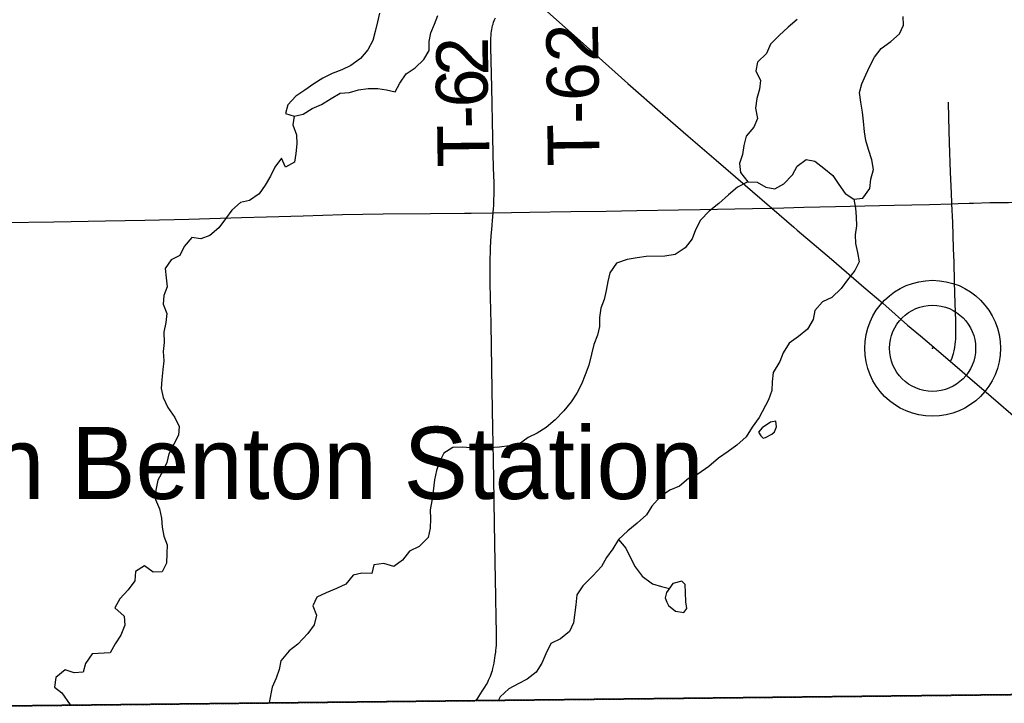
# Model space of a CAD drawing. Header units: feet. Extents: x 2113747 to 2516209, y 960708 to 1356798.
# Tile 37 of 244: x 2371447 to 2377142, y 1091681 to 1095632. Entities that reach past the tile are written whole.
import ezdxf

# ---------------------------------------------------------------- set-up
doc = ezdxf.new("R2010")
doc.units = ezdxf.units.FT
doc.header["$MEASUREMENT"] = 0
doc.linetypes.add('OhDOT_USTN3', pattern=[0.22, 0.165, -0.055])
for name, color, linetype in [('0_Xref', 7, 'Continuous'), ('GM_X_Adjacent_County', 251, 'OhDOT_USTN3'), ('GM_X_County', 251, 'OhDOT_USTN3'), ('GM_X_Major_Lake', 5, 'Continuous'), ('GM_X_Minor_Lake', 5, 'Continuous'), ('GM_X_Minor_River', 5, 'Continuous'), ('GM_X_State_Route', 1, 'Continuous'), ('GM_X_Township', 251, 'OhDOT_USTN3'), ('GM_X_Township_Road', 4, 'Continuous'), ('GM_X_Township_Road_Text', 4, 'Continuous'), ('GM_X_Unincorporated', 1, 'Continuous'), ('GM_X_Unincorporated_Location', 2, 'Continuous'), ('GM_X_Unincorporated_Text', 251, 'Continuous')]:
    doc.layers.add(name, color=color, linetype=linetype)
doc.styles.add('Styledgn030', font='dgn030.shx')

# ---------------------------------------------------------------- blocks, each defined once
blk = doc.blocks.new('Unicorp41')
at = {"layer": 'GM_X_Unincorporated'}
for radius in [392.8488348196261, 249.0278639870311]:
    blk.add_circle((-4.656612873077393e-10, 0), radius, dxfattribs=at)
blk = doc.blocks.new('POR')
at = {"layer": 'GM_X_Adjacent_County', "flags": 128}
blk.add_lwpolyline([(2461445.574983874, 1146481.34265597), (2461814.806771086, 1146508.426693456), (2468500.878079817, 1146594.398322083), (2468902.779756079, 1146601.6726489), (2469250.399077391, 1146607.964477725), (2470515.821388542, 1146625.900750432), (2470657.700337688, 1146630.141725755), (2470854.344560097, 1146631.922078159), (2471223.688718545, 1146629.509926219), (2471500.545806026, 1146637.541890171), (2471535.19472116, 1146638.363924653), (2471569.380577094, 1146639.174973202), (2471852.307511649, 1146645.887324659), (2472668.71637374, 1146652.446275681), (2474028.711659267, 1146682.525158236), (2475461.480259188, 1146713.609186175), (2475598.367836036, 1146706.397900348), (2476719.428948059, 1146718.389514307), (2477074.549365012, 1146717.226143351), (2477431.416455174, 1146717.866100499), (2477861.606295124, 1146725.907032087), (2479217.091331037, 1146735.115171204), (2479591.411702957, 1146751.034943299), (2480562.354192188, 1146753.045176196), (2481239.802678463, 1146773.147505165), (2481591.589834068, 1146775.661651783), (2485346.389297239, 1146802.496390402), (2486293.647402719, 1146819.876355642), (2487526.194937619, 1146842.486310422), (2487813.034363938, 1146847.756299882), (2488774.653619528, 1146865.690672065), (2489783.770422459, 1146884.446226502), (2492870.958915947, 1146938.251375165), (2495469.839050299, 1146983.546028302), (2496129.857730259, 1147000.305994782), (2496768.336453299, 1147012.085971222), (2500522.358945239, 1147082.365830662), (2506258.291876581, 1147194.623235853), (2506689.126611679, 1147200.205594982), (2510324.339341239, 1147267.325460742), (2514318.331353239, 1147338.955317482), (2514417.281155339, 1142874.944245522), (2514428.621132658, 1142363.315268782), (2514456.061077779, 1141125.447744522), (2514542.740904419, 1137215.215565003), (2514551.670886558, 1136812.306370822), (2514606.530776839, 1134338.201319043), (2514661.290667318, 1131871.896251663), (2514669.490650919, 1131502.166991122), (2514822.670344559, 1124635.580724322), (2514949.135969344, 1121808.400181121), (2514964.381286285, 1121188.423958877), (2514977.630034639, 1117766.874461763), (2515134.349721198, 1110741.788511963), (2515204.989579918, 1107559.514876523), (2515274.899440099, 1104405.701184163), (2515283.701055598, 1104008.542523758), (2515311.874102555, 1102739.084260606), (2515439.689110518, 1096979.356036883), (2515498.382444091, 1094334.043754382), (2515500.918988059, 1094219.721556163), (2515530.979391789, 1092866.759208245), (2515615.408759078, 1089066.751862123), (2515733.278523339, 1083754.802486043), (2515776.778436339, 1081801.016393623), (2515852.188285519, 1078428.413138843), (2515970.938048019, 1073145.243705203), (2516036.707916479, 1070206.869581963), (2516095.407799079, 1067573.814848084), (2516119.997749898, 1066464.127067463), (2516201.057587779, 1062833.494328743), (2516208.707572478, 1062480.775034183), (2512566.684856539, 1062380.745234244), (2509164.191661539, 1062286.915421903), (2505810.318369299, 1062193.475608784), (2500621.468747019, 1062048.065899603), (2500413.799162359, 1062042.285911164), (2498309.083371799, 1061983.966027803), (2495106.739776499, 1061895.696204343), (2492469.125051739, 1061823.146349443), (2489822.180345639, 1061750.246495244), (2486103.907782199, 1061657.966679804), (2485005.319979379, 1061641.876711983), (2479733.330523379, 1061564.546866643), (2476569.556850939, 1061517.996959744), (2473214.213561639, 1061468.237059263), (2472727.923540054, 1061433.298675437), (2471932.865564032, 1061428.494699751), (2470175.279639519, 1061422.547150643), (2468742.422505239, 1061393.337209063), (2467237.395515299, 1061377.987239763), (2466844.266301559, 1061372.297251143), (2464849.170291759, 1061343.067309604), (2462350.255289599, 1061327.217341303), (2459829.600330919, 1061311.397372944), (2458721.88254636, 1061304.447386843), (2458010.8139685, 1061300.007395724), (2455381.231897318, 1061283.540544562), (2453534.94292026, 1061271.987451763), (2449492.001041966, 1061228.945660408), (2449375.861405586, 1061227.709264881), (2449281.731559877, 1061226.707684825), (2449065.461884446, 1061224.406487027), (2448923.322229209, 1061222.894062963), (2448740.012682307, 1061222.178635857), (2448612.912654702, 1061219.591178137), (2448473.95304226, 1061218.197559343), (2448408.633172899, 1061217.417560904), (2448114.81376054, 1061213.927567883), (2448102.274069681, 1061213.761172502), (2447998.154210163, 1061212.518504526), (2447867.994366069, 1061210.965049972), (2447733.824770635, 1061209.363739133), (2447543.612223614, 1061207.093557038), (2447405.415295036, 1061205.444180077), (2447279.275821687, 1061203.938708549), (2447147.795694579, 1061202.387590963), (2447038.985918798, 1061201.070854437), (2446926.846308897, 1061199.732470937), (2446864.766876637, 1061198.991554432), (2446736.617036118, 1061197.462089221), (2446704.426581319, 1061197.107601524), (2446530.367191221, 1061195.000502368), (2442613.83476252, 1061148.197699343), (2437390.19520982, 1061084.907825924), (2433043.52390318, 1061031.187933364), (2432611.20476782, 1061025.867944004), (2432542.22490578, 1064699.000597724), (2432414.18516186, 1071499.726996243), (2429751.43048738, 1071478.777038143), (2427170.905648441, 1071458.587078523), (2425200.060286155, 1071443.23813294), (2424849.39029148, 1071440.507114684), (2422738.4345134, 1071424.127147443), (2419991.640007, 1071402.887189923), (2417302.80538468, 1071375.177245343), (2415737.95851438, 1071334.737326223), (2413099.12379206, 1071266.537462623), (2412743.264503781, 1071257.347481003), (2411790.06641018, 1071232.697530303), (2411809.29637172, 1070007.859979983), (2411867.89625452, 1066266.177463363), (2411872.34624562, 1065981.728032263), (2411933.88612254, 1062301.045393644), (2411955.4560794, 1060661.338673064), (2409201.28158776, 1060630.468734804), (2406943.296103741, 1060605.108785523), (2403483.626176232, 1060565.961482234), (2401657.55667524, 1060545.298905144), (2401081.69782696, 1060538.728918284), (2397145.175700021, 1060493.919007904), (2396853.406283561, 1060490.599014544), (2396714.253194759, 1060489.025263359), (2396645.61669914, 1060488.249019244), (2396319.987350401, 1060484.559026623), (2395972.188046, 1060480.629034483), (2395754.378481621, 1060478.169039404), (2395606.50877736, 1060476.499042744), (2395308.72937292, 1060473.129049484), (2395152.87968462, 1060471.369053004), (2394961.03006832, 1060469.209057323), (2394781.17042804, 1060467.169061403), (2393076.123838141, 1060447.949099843), (2390208.149574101, 1060415.669164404), (2389371.92124656, 1060406.259183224), (2387878.964232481, 1060389.469216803), (2386524.37694166, 1060374.219247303), (2384815.85035872, 1060354.999285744), (2379835.730318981, 1060306.559382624), (2379647.540695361, 1060304.859386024), (2377958.09407426, 1060289.579416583), (2374356.861276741, 1060256.729482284), (2370151.999686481, 1060185.229625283), (2369458.851072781, 1060173.389648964), (2362013.435963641, 1060045.629904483), (2361742.876504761, 1060041.009913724), (2359308.961372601, 1059999.529996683), (2359287.161416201, 1061491.627012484), (2359267.001083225, 1062870.084251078), (2359263.455482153, 1063112.519045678), (2359260.580881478, 1063309.073370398), (2359227.099512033, 1064329.94791276), (2359227.099512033, 1064612.152445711), (2359219.924820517, 1064805.869116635), (2359219.924820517, 1064937.405127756), (2359209.274389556, 1065466.2436675), (2359203.614355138, 1065779.809574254), (2359201.071978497, 1066097.479893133), (2359198.501689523, 1066418.637862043), (2359196.712560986, 1066642.189724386), (2359191.814315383, 1066862.143995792), (2359185.565637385, 1066908.384212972), (2359177.244064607, 1067589.060205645), (2359174.710382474, 1067907.357353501), (2359167.377088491, 1068297.170060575), (2359156.722672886, 1068672.422959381), (2359151.203137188, 1068907.923149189), (2359148.726524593, 1069013.591953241), (2359121.192731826, 1070552.847242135), (2359122.961157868, 1070999.302112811), (2359120.496070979, 1072858.703788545), (2359116.761757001, 1073112.503770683), (2359099.831790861, 1074264.491466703), (2359077.341835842, 1075794.778406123), (2358988.830223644, 1081861.825230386), (2358880.004695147, 1089099.737315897), (2358847.552295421, 1091522.206951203), (2360598.968792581, 1091541.966911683), (2360810.637962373, 1091544.368385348), (2363494.422945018, 1091575.023274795), (2364291.241408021, 1091584.216827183), (2365146.489697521, 1091594.146807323), (2368828.842332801, 1091636.686722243), (2374063.271863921, 1091695.756604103), (2378988.1720141, 1091750.896493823), (2379220.63154918, 1091753.496488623), (2380307.3693757, 1091765.656464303), (2382125.47573948, 1091786.566422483), (2382074.405841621, 1096083.277829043), (2382044.110902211, 1104151.476692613), (2381679.17663208, 1116096.997801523), (2381624.05674232, 1118857.962279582), (2381543.986902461, 1122871.764251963), (2381523.8669427, 1123852.622290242), (2381421.511485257, 1128859.051616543), (2381408.616665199, 1129490.640024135), (2381387.929530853, 1130504.298966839), (2381380.210985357, 1130882.478297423), (2381342.677305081, 1132209.695576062), (2381336.157318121, 1132676.314642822), (2381333.64732314, 1132856.314282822), (2381268.917452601, 1137567.744859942), (2381235.207520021, 1140057.309880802), (2381157.669274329, 1145149.592182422), (2382495.848633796, 1145180.026551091), (2383055.294691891, 1145187.586632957), (2388381.584490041, 1145258.675757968), (2390179.464612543, 1145300.222617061), (2390673.640644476, 1145304.576590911), (2391156.931741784, 1145315.461525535), (2393911.393191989, 1145371.757230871), (2398483.721158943, 1145471.289268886), (2403522.706617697, 1145587.625978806), (2407758.214369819, 1145682.955693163), (2412896.922181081, 1145793.586216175), (2413179.360737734, 1145801.12465565), (2418493.885460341, 1145897.180684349), (2418652.156826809, 1145878.603189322), (2418970.705854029, 1145882.377638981), (2421200.795477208, 1145934.505116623), (2430210.620071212, 1146047.275684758), (2431500.835749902, 1146075.955064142), (2431940.149614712, 1146078.877329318), (2433883.635031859, 1146097.642171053), (2434889.660995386, 1146114.95607735), (2439879.27851211, 1146170.202940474), (2442911.387462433, 1146232.956698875), (2443037.294645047, 1146236.125283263), (2444274.404330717, 1146267.258427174), (2444666.352929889, 1146262.610815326), (2445580.628426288, 1146287.08006289), (2449101.30415647, 1146334.984930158), (2449775.758223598, 1146342.588531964), (2450050.940018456, 1146345.690852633), (2450451.17890395, 1146366.141195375), (2450951.976118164, 1146363.495182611), (2452178.602179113, 1146359.189525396), (2453860.09226996, 1146380.357234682), (2454115.261759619, 1146383.637228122), (2454400.981188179, 1146388.487218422), (2454736.870516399, 1146392.907209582), (2454902.33018548, 1146395.082205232), (2456023.20794372, 1146409.857175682), (2459610.22076968, 1146457.107081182), (2461445.574983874, 1146481.34265597)], dxfattribs=at)
at = {"layer": 'GM_X_County', "flags": 128}
blk.add_lwpolyline([(2353397.311292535, 1222450.589579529), (2356857.816274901, 1222526.224942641), (2358764.222462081, 1222567.944859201), (2364179.761630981, 1222723.024549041), (2365829.308331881, 1222755.424484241), (2369644.540701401, 1222835.994323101), (2372194.285601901, 1222881.084232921), (2374472.251045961, 1222923.624147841), (2379690.000610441, 1223029.223936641), (2379735.340519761, 1219825.910343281), (2379742.485386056, 1219374.077444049), (2379833.485917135, 1216178.226621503), (2380013.651638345, 1209139.291233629), (2380002.879984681, 1203412.653169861), (2380022.099946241, 1202248.655497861), (2380179.479631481, 1195355.699283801), (2380181.079628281, 1194352.091291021), (2380358.669273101, 1187411.765171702), (2380412.167372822, 1186569.399844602), (2380418.999152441, 1184192.931609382), (2380463.399063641, 1181822.756349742), (2380682.078626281, 1170162.619670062), (2380745.578499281, 1166807.476380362), (2380770.898722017, 1165044.430772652), (2380823.502182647, 1161381.654928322), (2380824.4183416, 1161039.047917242), (2380878.408233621, 1157551.614892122), (2380892.138206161, 1156693.986607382), (2381025.828201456, 1152330.155451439), (2381034.092057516, 1152022.863714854), (2381157.669274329, 1145149.592182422), (2381235.207520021, 1140057.309880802), (2381268.917452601, 1137567.744859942), (2381333.64732314, 1132856.314282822), (2381336.157318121, 1132676.314642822), (2381342.677305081, 1132209.695576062), (2381380.210985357, 1130882.478297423), (2381387.929530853, 1130504.298966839), (2381408.616665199, 1129490.640024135), (2381421.511485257, 1128859.051616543), (2381523.8669427, 1123852.622290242), (2381543.986902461, 1122871.764251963), (2381624.05674232, 1118857.962279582), (2381679.17663208, 1116096.997801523), (2382044.110902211, 1104151.476692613), (2382074.405841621, 1096083.277829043), (2382125.47573948, 1091786.566422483), (2380307.3693757, 1091765.656464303), (2379220.63154918, 1091753.496488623), (2378988.1720141, 1091750.896493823), (2374063.271863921, 1091695.756604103), (2368828.842332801, 1091636.686722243), (2365146.489697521, 1091594.146807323), (2364291.241408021, 1091584.216827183), (2363494.422945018, 1091575.023274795), (2360810.637962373, 1091544.368385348), (2360598.968792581, 1091541.966911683), (2358847.552295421, 1091522.206951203), (2355371.409247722, 1091476.537042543), (2352195.125600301, 1091434.847125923), (2348514.032962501, 1091386.487222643), (2345660.688755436, 1091348.057432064), (2342696.544597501, 1091308.017379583), (2341798.586378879, 1091295.888283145), (2335156.879676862, 1091205.997583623), (2333215.933558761, 1091179.587636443), (2331836.686317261, 1091160.757674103), (2328725.238795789, 1091118.278894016), (2328614.552761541, 1091116.767762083), (2326938.016114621, 1091093.957807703), (2326731.856526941, 1091091.167813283), (2324107.681775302, 1091055.567884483), (2318106.713777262, 1090974.258047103), (2313863.192264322, 1090916.718162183), (2307056.495877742, 1090902.668190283), (2301402.457185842, 1090840.218315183), (2299895.240200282, 1090830.908333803), (2299145.396115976, 1090826.958645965), (2298147.283696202, 1090819.988355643), (2294564.910860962, 1090799.698396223), (2294189.681611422, 1090794.938405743), (2291695.366600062, 1090779.458436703), (2287536.184918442, 1090732.918529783), (2283974.182042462, 1090692.138611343), (2281183.677623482, 1090660.178675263), (2280571.258848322, 1090645.768704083), (2279736.880517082, 1090638.288719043), (2276110.507769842, 1090564.048867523), (2275964.508061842, 1090560.568874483), (2275353.779283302, 1090543.568908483), (2275299.809391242, 1090544.728906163), (2274067.231856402, 1090515.368964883), (2274048.711893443, 1092052.645890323), (2274044.931901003, 1093010.223975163), (2274018.641953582, 1094549.420896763), (2274002.641985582, 1096381.517232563), (2273943.740517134, 1101977.234385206), (2273922.762145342, 1103968.802057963), (2273927.642135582, 1105260.239475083), (2273894.762201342, 1107881.094233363), (2273890.362210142, 1108659.322676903), (2273891.822207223, 1109492.101011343), (2273890.002210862, 1109707.540580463), (2273888.637794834, 1109866.330008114), (2273884.790480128, 1110318.199218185), (2273883.942222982, 1110420.269155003), (2273881.134311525, 1110747.61821442), (2273877.50853555, 1111173.467579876), (2273872.226659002, 1111793.826860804), (2273867.969133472, 1112293.875555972), (2273861.35480831, 1113068.883736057), (2273859.542271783, 1113280.653434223), (2273857.224761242, 1113574.922871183), (2273856.502277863, 1113636.382722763), (2273852.283815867, 1114201.401254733), (2273850.982288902, 1114280.791433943), (2273847.752295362, 1114656.170683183), (2273844.632301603, 1115019.499956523), (2273877.609428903, 1116829.291445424), (2273876.563925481, 1118816.669902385), (2273859.400124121, 1119169.753816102), (2273866.035747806, 1121326.521394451), (2273809.443712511, 1124393.199399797), (2273799.700222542, 1125028.049416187), (2273794.220534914, 1125937.846786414), (2273793.575361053, 1126044.965571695), (2273791.468324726, 1126394.798671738), (2273784.216558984, 1127598.815734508), (2273782.42475116, 1127896.311167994), (2273781.724545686, 1128012.566900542), (2273776.332891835, 1128907.747945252), (2273761.880642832, 1131307.26759543), (2273735.140545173, 1134958.461778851), (2273727.109453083, 1137671.644457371), (2273707.578471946, 1143905.793209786), (2273706.611666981, 1144116.589795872), (2273651.962686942, 1147705.504584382), (2273648.402694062, 1148193.053609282), (2273644.549826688, 1148717.332698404), (2273636.452717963, 1149822.970349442), (2273631.572727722, 1150487.979019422), (2273596.307413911, 1155295.432747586), (2273585.379942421, 1158808.168016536), (2273559.578745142, 1160545.595311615), (2273539.326255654, 1163371.725654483), (2273485.783019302, 1167056.045883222), (2273464.510069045, 1168621.049750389), (2273462.109102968, 1168895.497266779), (2273425.82008526, 1173043.590351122), (2273427.993284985, 1173103.895479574), (2273414.829897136, 1174719.84930785), (2273391.747235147, 1176176.207862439), (2273394.298695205, 1176620.161912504), (2273384.092854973, 1177023.292601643), (2273357.662182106, 1177775.843512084), (2273351.268025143, 1179124.992814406), (2273359.144783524, 1179653.639223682), (2273321.3015451, 1182083.459060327), (2273216.243558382, 1187364.285266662), (2273163.736563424, 1190519.047335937), (2273175.993638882, 1191452.917089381), (2273227.778535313, 1192712.329570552), (2273151.963686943, 1195400.219194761), (2273192.824605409, 1198453.452162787), (2273071.183848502, 1206556.106882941), (2272990.904009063, 1215563.448868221), (2272974.824041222, 1216500.986993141), (2272977.424036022, 1217405.975183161), (2272968.214054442, 1218487.323020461), (2272961.934067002, 1219224.811545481), (2272959.374072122, 1219526.550942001), (2272955.374080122, 1219996.000003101), (2272952.104086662, 1220381.189232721), (2272949.094092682, 1220734.368526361), (2272946.034098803, 1221095.417804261), (2272941.344108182, 1221646.166702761), (2274225.621539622, 1221624.246746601), (2276583.526823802, 1221584.016827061), (2279435.681119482, 1221566.696861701), (2287283.980528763, 1221585.817737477), (2287633.568761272, 1221586.69475558), (2288155.162619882, 1221588.003287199), (2289132.53630653, 1221588.960747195), (2291838.356314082, 1221591.726811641), (2294723.810553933, 1221587.964177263), (2295595.218800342, 1221590.636813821), (2298612.969422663, 1221604.647392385), (2299175.061640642, 1221608.826777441), (2303374.443241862, 1221676.036643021), (2308425.843139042, 1221765.986463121), (2313088.293814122, 1221841.296312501), (2315599.935449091, 1221874.470339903), (2319070.971848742, 1221920.316154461), (2326583.906822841, 1222060.895873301), (2327982.204026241, 1222075.785843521), (2333341.093308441, 1222132.705729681), (2335681.538627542, 1222157.315680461), (2338510.252970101, 1222201.035593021), (2341238.764398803, 1222244.541135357), (2343737.422515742, 1222286.435422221), (2344323.701343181, 1222288.275418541), (2349299.711391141, 1222361.085272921), (2350843.358303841, 1222394.805205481), (2353397.311292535, 1222450.589579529)], dxfattribs=at)
at = {"layer": 'GM_X_Major_Lake', "flags": 128}
for points in [[(2375944.299999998, 1095633.03), (2375893.139999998, 1095587.97), (2375840.019999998, 1095540.87), (2375790.989999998, 1095489.83), (2375765.999999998, 1095437.24), (2375714.959999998, 1095386.16), (2375705.949999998, 1095335.86), (2375733.049999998, 1095280.23), (2375726.029999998, 1095229.98), (2375711.089999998, 1095175.56), (2375704.139999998, 1095121.3), (2375715.329999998, 1095061.36), (2375694.299999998, 1095010.84), (2375649.309999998, 1094957.87), (2375636.319999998, 1094905.5), (2375627.349999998, 1094853.2), (2375610.359999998, 1094800.76), (2375617.379999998, 1094748.75), (2375658.459999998, 1094695.38), (2375712.559999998, 1094692.38), (2375763.169999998, 1094663.24), (2375815.379999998, 1094654.2), (2375866.859999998, 1094683.22), (2375917.889999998, 1094734.29), (2375944.919999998, 1094784.92), (2375996.189999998, 1094823.98), (2376046.409999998, 1094814.88), (2376099.259999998, 1094773.76), (2376150.139999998, 1094730.6), (2376185.179999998, 1094679.12), (2376222.209999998, 1094627.67), (2376272.899999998, 1094594.53), (2376324.839999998, 1094599.51), (2376363.759999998, 1094656.37), (2376370.699999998, 1094710.64), (2376385.639999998, 1094765.05), (2376376.539999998, 1094821.02), (2376357.349999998, 1094880.82), (2376342.319999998, 1094932.67), (2376333.289999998, 1094984.62), (2376328.119999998, 1095044.68), (2376323.089999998, 1095096.72), (2376311.949999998, 1095154.66), (2376304.839999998, 1095210.66), (2376317.869999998, 1095261.04), (2376340.859999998, 1095313.59), (2376363.879999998, 1095364.15), (2376390.909999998, 1095414.77), (2376429.949999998, 1095465.63), (2376485.179999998, 1095506.75), (2376536.369999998, 1095549.81), (2376559.399999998, 1095600.37), (2376558.419999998, 1095650.47)], [(2373527.749999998, 1095670.27), (2373516.729999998, 1095619.94), (2373503.829999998, 1095563.55), (2373490.839999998, 1095511.18), (2373461.849999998, 1095458.52), (2373418.819999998, 1095407.58), (2373363.589999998, 1095366.46), (2373310.029999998, 1095341.41), (2373254.409999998, 1095320.31), (2373200.889999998, 1095293.25), (2373149.499999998, 1095260.21), (2373096.149999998, 1095225.14), (2373044.799999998, 1095190.1), (2372997.759999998, 1095139.1), (2372984.749999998, 1095088.72), (2373035.079999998, 1095073.63), (2373086.859999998, 1095086.62), (2373138.289999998, 1095117.65), (2373193.889999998, 1095140.75), (2373249.239999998, 1095175.86), (2373300.669999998, 1095206.89), (2373354.609999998, 1095211.9), (2373406.359999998, 1095226.91), (2373462.259999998, 1095233.96), (2373518.279999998, 1095235), (2373568.489999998, 1095225.92), (2373618.739999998, 1095214.82), (2373645.779999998, 1095265.44), (2373682.769999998, 1095318.27), (2373734.119999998, 1095353.31), (2373785.199999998, 1095402.38), (2373816.219999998, 1095453.08), (2373815.199999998, 1095505.19), (2373826.229999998, 1095555.53), (2373847.249999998, 1095606.04), (2373866.279999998, 1095656.52)]]:
    blk.add_lwpolyline(points, dxfattribs=at)
at = {"layer": 'GM_X_Minor_Lake'}
for p, q in [((2375761.499999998, 1093217.61), (2375797.159999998, 1093236.31)), ((2375200.109999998, 1092246.76), (2375240.789999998, 1092213.43))]:
    blk.add_line(p, q, dxfattribs=at)
at = {"layer": 'GM_X_Minor_Lake', "flags": 128}
for points in [[(2375797.159999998, 1093236.31), (2375812.889999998, 1093250.64), (2375824.339999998, 1093278.92), (2375821.709999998, 1093310.96), (2375789.779999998, 1093306.35), (2375742.389999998, 1093273.39), (2375720.899999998, 1093246.93), (2375733.289999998, 1093227.1), (2375747.579999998, 1093213.34), (2375761.499999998, 1093217.61)], [(2375240.789999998, 1092213.43), (2375288.969999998, 1092206.31), (2375306.549999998, 1092228.69), (2375299.799999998, 1092266.66), (2375298.729999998, 1092320.78), (2375295.829999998, 1092366.84), (2375277.419999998, 1092386.55), (2375225.639999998, 1092373.55), (2375188.649999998, 1092320.74), (2375181.239999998, 1092290.52), (2375189.749999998, 1092264.61), (2375200.109999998, 1092246.76)]]:
    blk.add_lwpolyline(points, dxfattribs=at)
at = {"layer": 'GM_X_Minor_River', "flags": 128}
for points in [[(2373035.079999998, 1095073.63), (2373028.049999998, 1095023.37), (2373049.209999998, 1094965.61), (2373050.219999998, 1094913.5), (2373045.289999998, 1094859.27), (2373036.259999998, 1094808.98), (2372984.799999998, 1094779.96), (2372961.759999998, 1094831.65), (2372922.769999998, 1094778.8), (2372897.739999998, 1094728.21), (2372866.759999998, 1094675.5), (2372831.729999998, 1094624.72), (2372776.409999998, 1094587.6), (2372724.629999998, 1094574.61), (2372673.429999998, 1094531.55), (2372638.399999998, 1094480.77), (2372599.409999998, 1094427.91), (2372546.219999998, 1094384.82), (2372494.549999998, 1094365.8), (2372442.369999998, 1094372.86), (2372399.329999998, 1094321.92), (2372374.349999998, 1094269.33), (2372322.799999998, 1094244.31), (2372287.769999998, 1094193.53), (2372294.829999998, 1094139.53), (2372299.849999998, 1094087.49), (2372280.839999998, 1094037.01), (2372277.809999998, 1093986.83), (2372298.889999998, 1093933.08), (2372291.899999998, 1093880.83), (2372280.959999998, 1093826.48), (2372282.139999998, 1093766.36), (2372277.169999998, 1093714.14), (2372280.219999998, 1093660.05), (2372275.199999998, 1093609.84), (2372270.339999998, 1093551.59), (2372265.359999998, 1093499.38), (2372276.389999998, 1093447.45), (2372303.529999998, 1093389.81), (2372344.689999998, 1093332.43), (2372369.729999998, 1093280.77), (2372366.709999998, 1093230.59), (2372339.719999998, 1093177.95), (2372310.769999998, 1093123.28), (2372297.749999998, 1093072.91), (2372274.719999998, 1093022.36), (2372245.729999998, 1092969.68), (2372234.829999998, 1092913.35), (2372231.889999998, 1092859.15), (2372254.959999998, 1092805.45), (2372268.029999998, 1092751.55), (2372271.049999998, 1092699.48), (2372280.079999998, 1092647.52), (2372301.099999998, 1092595.78), (2372298.079999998, 1092545.6), (2372297.149999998, 1092491.44), (2372272.119999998, 1092440.85), (2372220.139999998, 1092437.88), (2372169.369999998, 1092475.02), (2372117.979999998, 1092441.99), (2372113.039999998, 1092387.76), (2372074.009999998, 1092336.91), (2372027.009999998, 1092283.9), (2371997.979999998, 1092233.23), (2372050.989999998, 1092184.1), (2372056.009999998, 1092132.06), (2372033.109999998, 1092075.49), (2372000.069999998, 1092024.75), (2371971.079999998, 1091972.08), (2371867.119999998, 1091966.13), (2371828.169999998, 1091911.27), (2371815.149999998, 1091860.89), (2371763.209999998, 1091855.92), (2371710.799999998, 1091874.99), (2371655.639999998, 1091829.85), (2371649.419999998, 1091774.23), (2371690.849999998, 1091740.57), (2371739.079999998, 1091671.78)], [(2375658.459999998, 1094695.38), (2375599.029999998, 1094664.2), (2375547.869999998, 1094619.14), (2375490.789999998, 1094569.96), (2375435.629999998, 1094524.82), (2375384.589999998, 1094473.75), (2375355.689999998, 1094417.07), (2375336.699999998, 1094364.59), (2375295.669999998, 1094313.69), (2375238.399999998, 1094274.53), (2375178.529999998, 1094265.4), (2375070.479999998, 1094263.4), (2375018.589999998, 1094256.41), (2374960.759999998, 1094245.31), (2374899.129999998, 1094224.11), (2374860.179999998, 1094169.25), (2374849.149999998, 1094118.92), (2374840.169999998, 1094066.63), (2374827.189999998, 1094014.25), (2374808.159999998, 1093963.77), (2374801.189999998, 1093911.52), (2374800.199999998, 1093859.37), (2374789.179999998, 1093809.03), (2374768.239999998, 1093754.51), (2374755.329999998, 1093698.13), (2374738.539999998, 1093635.67), (2374717.629999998, 1093579.14), (2374696.689999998, 1093524.61), (2374669.659999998, 1093473.98), (2374636.629999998, 1093423.24), (2374595.639999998, 1093370.35), (2374544.599999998, 1093319.27), (2374493.439999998, 1093274.21), (2374440.049999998, 1093241.14), (2374388.509999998, 1093216.12), (2374331.269999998, 1093174.95), (2374279.369999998, 1093167.97), (2374223.459999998, 1093160.91), (2374163.479999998, 1093157.79), (2374109.459999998, 1093156.78), (2374057.399999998, 1093157.83), (2374007.299999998, 1093160.9), (2373953.279999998, 1093159.89), (2373899.889999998, 1093126.82), (2373874.859999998, 1093076.23), (2373857.839999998, 1093025.79), (2373846.889999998, 1092971.44), (2373838.149999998, 1092907.12), (2373831.239999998, 1092850.85), (2373822.269999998, 1092798.56), (2373823.279999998, 1092746.45), (2373822.349999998, 1092692.3), (2373809.359999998, 1092639.92), (2373758.359999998, 1092586.84), (2373702.849999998, 1092559.75), (2373661.819999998, 1092508.85), (2373610.509999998, 1092471.81), (2373554.139999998, 1092488.8), (2373496.229999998, 1092481.7), (2373483.209999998, 1092431.34), (2373427.149999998, 1092432.3), (2373375.319999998, 1092421.32), (2373334.339999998, 1092368.42), (2373278.779999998, 1092343.32), (2373219.199999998, 1092320.16), (2373165.639999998, 1092295.1), (2373142.619999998, 1092244.55), (2373163.689999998, 1092190.8), (2373150.789999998, 1092134.42), (2373113.749999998, 1092083.61), (2373056.899999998, 1092022.4), (2373005.629999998, 1091983.35), (2372958.279999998, 1091926.8), (2372947.699999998, 1091876), (2372930.679999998, 1091825.56), (2372908.449999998, 1091773.21), (2372890.839999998, 1091684.73)], [(2376272.899999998, 1094594.53), (2376281.919999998, 1094542.57), (2376284.909999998, 1094492.51), (2376287.929999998, 1094440.42), (2376278.949999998, 1094388.13), (2376281.929999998, 1094338.05), (2376292.949999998, 1094286.14), (2376302.019999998, 1094232.17), (2376276.989999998, 1094181.57), (2376235.999999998, 1094128.68), (2376198.969999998, 1094077.87), (2376143.929999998, 1094026.72), (2376090.379999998, 1094001.66), (2376047.339999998, 1093950.74), (2376036.369999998, 1093898.41), (2376003.409999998, 1093843.66), (2375952.219999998, 1093800.6), (2375898.939999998, 1093761.51), (2375863.989999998, 1093706.73), (2375844.969999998, 1093656.25), (2375806.159999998, 1093593.37), (2375799.229999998, 1093539.1), (2375798.209999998, 1093488.97), (2375779.269999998, 1093434.48), (2375725.199999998, 1093333.22), (2375684.289999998, 1093276.32), (2375649.339999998, 1093221.53), (2375596.259999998, 1093172.43), (2375544.949999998, 1093135.38), (2375489.629999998, 1093098.26), (2375432.549999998, 1093049.08), (2375369.349999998, 1093005.8), (2375315.809999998, 1092980.74), (2375264.649999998, 1092935.68), (2375207.069999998, 1092912.55), (2375151.789999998, 1092873.43), (2375102.789999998, 1092820.38), (2375073.759999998, 1092769.72), (2375018.639999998, 1092722.58), (2374965.489999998, 1092677.48), (2374910.409999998, 1092628.34), (2374877.459999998, 1092573.59), (2374842.429999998, 1092522.81), (2374813.399999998, 1092472.15), (2374762.439999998, 1092417.06), (2374705.529999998, 1092359.86), (2374670.529999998, 1092307.08), (2374663.629999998, 1092250.81), (2374649.659999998, 1092146.29), (2374626.639999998, 1092095.74), (2374575.449999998, 1092052.68), (2374519.929999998, 1092025.59), (2374491.059999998, 1091966.9), (2374468.109999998, 1091912.34), (2374435.089999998, 1091861.6), (2374381.859999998, 1091820.51), (2374330.339999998, 1091793.48), (2374276.869999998, 1091764.41), (2374225.759999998, 1091717.35), (2374217.029999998, 1091699.62)], [(2374910.409999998, 1092628.34), (2374953.449999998, 1092577.01), (2374980.559999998, 1092521.37), (2375007.589999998, 1092469.74), (2375048.669999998, 1092416.38), (2375107.589999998, 1092371.36), (2375159.929999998, 1092356.29), (2375205.129999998, 1092344.27)]]:
    blk.add_lwpolyline(points, dxfattribs=at)
at = {"layer": 'GM_X_State_Route', "flags": 128}
for points in [[(2374314.837974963, 1095841.574716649), (2374462.672324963, 1095710.735083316), (2374707.61934163, 1095492.297199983), (2374965.624074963, 1095263.787158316), (2375166.903199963, 1095085.211399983), (2375313.162749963, 1094958.40719165), (2375474.94064163, 1094819.267049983), (2375796.921624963, 1094542.988074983), (2375925.759949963, 1094432.42399165), (2375945.278595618, 1094415.782150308)], [(2375945.278595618, 1094415.782150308), (2376143.016733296, 1094247.18814165), (2376329.696149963, 1094086.689774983), (2376439.275983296, 1093992.562666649), (2376581.992233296, 1093866.644283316), (2376657.51701663, 1093803.68509165), (2376735.600849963, 1093738.462124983), (2376831.499608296, 1093656.146016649), (2376883.139924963, 1093612.510933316), (2376929.662141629, 1093571.533324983), (2377067.096249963, 1093454.407574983), (2377223.034258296, 1093318.613883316), (2377423.132283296, 1093148.699524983), (2377726.21566663, 1092891.547808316), (2377926.21526663, 1092721.89591665), (2378091.372416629, 1092581.804333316), (2378283.301166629, 1092417.992324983), (2378639.763708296, 1092118.55066665), (2378729.75696663, 1092041.58231665), (2378937.105633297, 1091864.581358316), (2379074.73659163, 1091751.13014165)]]:
    blk.add_lwpolyline(points, dxfattribs=at)
at = {"layer": 'GM_X_Township', "flags": 128}
blk.add_lwpolyline([(2355016.389321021, 1118560.155158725), (2362960.734069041, 1118611.352772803), (2368325.643339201, 1118723.452548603), (2373456.443077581, 1118771.622452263), (2373700.992588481, 1118769.542456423), (2381624.056742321, 1118857.962279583), (2381679.176632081, 1116096.997801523), (2382044.110902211, 1104151.476692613), (2382074.405841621, 1096083.277829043), (2382125.475739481, 1091786.566422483), (2380307.369375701, 1091765.656464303), (2379220.63154918, 1091753.496488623), (2378988.1720141, 1091750.896493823), (2374063.271863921, 1091695.756604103), (2368828.842332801, 1091636.686722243), (2365146.489697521, 1091594.146807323), (2364291.241408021, 1091584.216827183), (2363494.422945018, 1091575.023274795), (2360810.637962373, 1091544.368385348), (2360598.968792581, 1091541.966911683), (2358847.552295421, 1091522.206951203), (2355371.409247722, 1091476.537042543), (2355326.816136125, 1097667.054589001), (2355320.635345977, 1098179.223608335), (2355238.519513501, 1104829.990335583), (2355017.019907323, 1118476.946865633), (2355016.389321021, 1118560.155158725)], dxfattribs=at)
at = {"layer": 'GM_X_Township_Road', "flags": 128}
for points in [[(2374185.573141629, 1094515.00256665), (2374188.164999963, 1094541.413274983), (2374189.050824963, 1094555.75051665), (2374189.936649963, 1094572.253108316), (2374190.39596663, 1094593.086399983), (2374190.822474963, 1094619.13621665), (2374191.281791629, 1094637.377649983), (2374191.47864163, 1094658.11251665), (2374190.855283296, 1094691.642633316), (2374188.755549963, 1094772.843258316), (2374184.752933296, 1094949.94264165), (2374177.731949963, 1095241.772766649), (2374172.220149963, 1095471.037399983), (2374171.79364163, 1095497.513724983), (2374172.220149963, 1095511.424458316), (2374172.449808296, 1095524.25251665), (2374173.532483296, 1095540.066133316), (2374174.418308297, 1095553.550358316), (2374175.73064163, 1095564.836424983), (2374177.469483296, 1095575.695983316), (2374179.66764163, 1095586.522733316), (2374182.259499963, 1095597.38229165), (2374185.015399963, 1095606.273349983), (2374188.788358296, 1095617.789074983), (2374194.103308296, 1095631.404533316), (2374199.221408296, 1095642.95306665)], [(2376839.89854163, 1094567.922408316), (2376839.668883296, 1094573.56544165), (2376836.978599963, 1094629.995774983), (2376830.54816663, 1094750.074274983), (2376825.495683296, 1094920.546374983), (2376822.116424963, 1095064.50934165), (2376819.721416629, 1095155.093149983)], [(2376839.89854163, 1094567.922408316), (2376875.856474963, 1094570.41584165), (2376938.651624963, 1094571.69536665)], [(2376938.651624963, 1094571.69536665), (2376964.274933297, 1094572.18749165), (2377059.320674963, 1094574.45126665), (2377167.522558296, 1094576.124491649), (2377196.98444163, 1094576.879083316), (2377262.780585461, 1094577.933931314)], [(2374058.830216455, 1094513.650775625), (2374185.573141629, 1094515.00256665)], [(2374088.460474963, 1091695.12631665), (2374103.650733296, 1091719.896608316), (2374122.318674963, 1091750.277124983), (2374137.54174163, 1091774.16159165), (2374146.662458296, 1091789.351849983), (2374154.503649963, 1091803.656283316), (2374159.720174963, 1091814.51584165), (2374165.363208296, 1091826.654924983), (2374170.153224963, 1091837.514483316), (2374174.483924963, 1091848.800549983), (2374178.420924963, 1091860.08661665), (2374181.439291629, 1091870.093158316), (2374184.49046663, 1091882.658749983), (2374187.968149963, 1091896.99599165), (2374191.019324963, 1091912.612758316), (2374194.070499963, 1091929.96836665), (2374195.80934163, 1091942.56676665), (2374198.007499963, 1091956.904008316), (2374200.63216663, 1091975.571949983), (2374201.911691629, 1091986.85801665), (2374203.224024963, 1092001.195258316), (2374204.536358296, 1092015.073183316), (2374204.995674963, 1092026.392058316), (2374205.422183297, 1092039.843474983), (2374205.422183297, 1092055.46024165), (2374205.45499163, 1092072.38934165), (2374205.028483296, 1092098.898474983), (2374203.322449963, 1092167.041383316), (2374200.894633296, 1092297.97944165), (2374198.302774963, 1092496.174583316), (2374193.676799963, 1092718.483849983), (2374189.050824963, 1092981.180174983), (2374187.180749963, 1093079.637983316), (2374185.47471663, 1093184.657458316), (2374183.735874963, 1093269.92631665), (2374180.225383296, 1093490.923249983), (2374173.95899163, 1093873.76369165), (2374169.267399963, 1094104.47189165), (2374168.873699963, 1094133.966583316), (2374168.44719163, 1094160.016399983), (2374168.479999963, 1094195.646249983), (2374168.479999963, 1094222.549083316), (2374168.972124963, 1094251.42041665), (2374169.82514163, 1094285.934783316), (2374171.137474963, 1094312.870424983), (2374173.105974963, 1094349.94384165), (2374174.64796663, 1094382.784983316), (2374177.272633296, 1094419.694358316), (2374179.405174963, 1094445.055199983), (2374182.062649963, 1094471.79399165), (2374185.573141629, 1094515.00256665)], [(2374185.573141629, 1094515.00256665), (2374397.28531663, 1094519.202033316), (2374636.06436663, 1094523.139033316), (2374839.541649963, 1094526.058974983), (2375017.723708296, 1094528.978916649), (2375257.91351663, 1094532.686258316), (2375382.486758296, 1094534.753183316), (2375583.10971663, 1094538.788608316), (2375685.832608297, 1094540.232174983), (2375796.921624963, 1094542.988074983)], [(2375796.921624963, 1094542.988074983), (2375866.540908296, 1094544.694108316), (2375982.649599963, 1094547.67966665), (2376075.956499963, 1094550.43556665), (2376165.68729163, 1094552.404066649), (2376505.84409163, 1094560.015599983), (2376710.436858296, 1094564.477533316), (2376839.89854163, 1094567.922408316)], [(2376831.499608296, 1093656.146016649), (2376840.456283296, 1093677.044924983), (2376845.180683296, 1093690.39791665), (2376848.756791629, 1093703.127549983), (2376852.332899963, 1093717.95691665), (2376856.105858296, 1093736.526433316), (2376859.091416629, 1093755.817733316), (2376860.96149163, 1093770.187783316), (2376861.74889163, 1093785.049958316), (2376862.765949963, 1093824.35434165), (2376861.781699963, 1093893.186224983), (2376858.828949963, 1093991.57841665), (2376855.187224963, 1094116.151658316), (2376851.61111663, 1094230.75116665), (2376848.297474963, 1094309.39274165), (2376844.52451663, 1094460.08141665), (2376839.89854163, 1094567.922408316)], [(2371353.459383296, 1094459.19559165), (2371645.683208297, 1094464.21526665), (2371943.123558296, 1094469.267749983), (2372170.190033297, 1094473.040708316), (2372425.04516663, 1094478.454083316), (2372729.900199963, 1094487.64041665), (2372874.913033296, 1094492.627283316), (2373086.986099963, 1094498.926483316), (2373314.31504163, 1094505.389724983), (2373549.682024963, 1094509.162683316), (2373823.66441663, 1094511.623308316), (2374019.464549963, 1094513.23091665), (2374058.830216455, 1094513.650775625)]]:
    blk.add_lwpolyline(points, dxfattribs=at)
at = {"layer": 'GM_X_Unincorporated_Location'}
blk.add_point((2376727.645542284, 1093732.648625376), dxfattribs=at)
at = {"color": 7, "linetype": 'Continuous', "lineweight": 0}
blk.add_blockref('Unicorp41', (2376727.645542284, 1093732.648625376), dxfattribs=at)
at = {"layer": 'GM_X_Township_Road_Text', "char_height": 300.0000000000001, "attachment_point": 7, "line_spacing_factor": 0.8, "style": 'Styledgn030'}
for s, insert, rotation in [('{\\Fdgn000|c0;\\C256;T-62}', (2374806.428758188, 1094786.095334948), 90.709839), ('{\\Fdgn000|c0;\\C256;2}', (2374157.908598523, 1095310.068347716), 90.579971), ('{\\Fdgn000|c0;\\C256;6}', (2374160.335704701, 1095127.316259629), 90.763039), ('{\\Fdgn000|c0;\\C256;-}', (2374161.980403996, 1095005.247895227), 90.767754), ('{\\Fdgn000|c0;\\C256;T}', (2374164.984852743, 1094781.290568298), 90.767769)]:
    blk.add_mtext(s, dxfattribs=dict(at, insert=insert, rotation=rotation))
at = {"layer": 'GM_X_Unincorporated_Text', "insert": (2370226.829244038, 1092855.725315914), "char_height": 417.0000000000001, "attachment_point": 7, "rotation": 1e-05, "line_spacing_factor": 0.8, "style": 'Styledgn030'}
blk.add_mtext('{\\Fdgn000|c0;\\C256;North Benton Station}', dxfattribs=at)

msp = doc.modelspace()

# ---------------------------------------------------------------- block references
at = {"layer": '0_Xref'}
msp.add_blockref('POR', (0, 0), dxfattribs=at)

doc.saveas('drawing.dxf')
